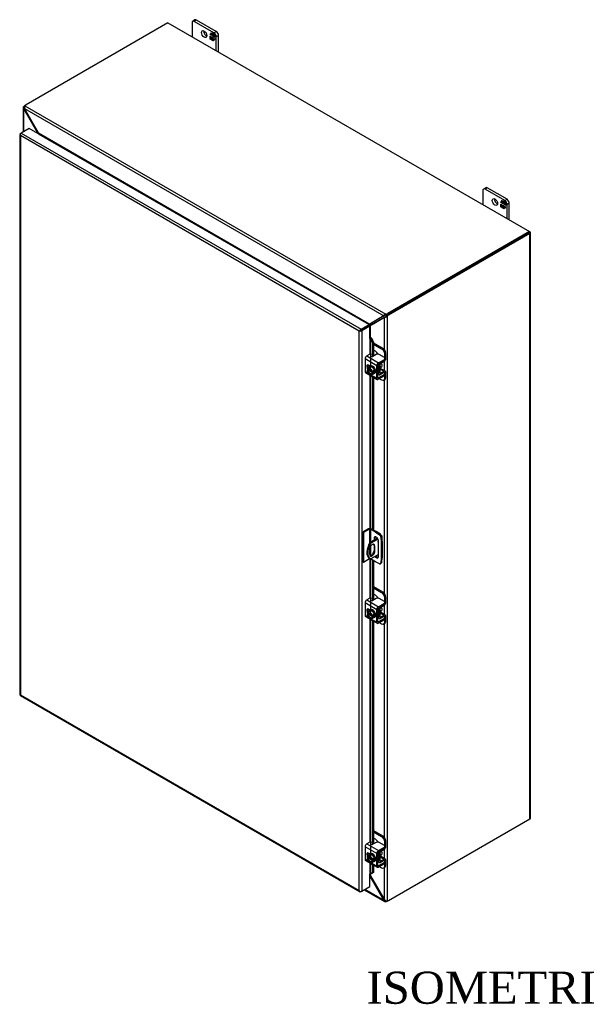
# Model space of a CAD drawing. Header units: inches. Extents: x 15 to 236, y 11 to 157.
# Tile 8 of 9: x 183 to 209, y 111 to 157. Entities that reach past the tile are written whole.
import ezdxf
from ezdxf.enums import TextEntityAlignment as Align

# ---------------------------------------------------------------- set-up
doc = ezdxf.new("R2010")
doc.units = ezdxf.units.IN
doc.header["$MEASUREMENT"] = 0
for name, color, linetype in [('COM40153-1', 7, 'CONTINUOUS'), ('COM40153-2', 7, 'CONTINUOUS'), ('COM42667', 7, 'CONTINUOUS'), ('COM42780', 7, 'CONTINUOUS'), ('COM48494', 7, 'CONTINUOUS'), ('COM48514', 7, 'CONTINUOUS'), ('COM71782-2', 7, 'CONTINUOUS'), ('DEFAULT', 7, 'CONTINUOUS'), ('FET07710', 7, 'CONTINUOUS'), ('SCC19011', 7, 'CONTINUOUS'), ('WAF25035', 7, 'CONTINUOUS')]:
    doc.layers.add(name, color=color, linetype=linetype)
doc.styles.add('SEACAD_TIMES_NEW_ROMAN', font='times.ttf')

msp = doc.modelspace()

# ---------------------------------------------------------------- linework, layer by layer
at = {"layer": 'COM40153-1', "color": 7}
for p, q in [((199.371, 133.17), (199.014, 132.964)), ((199.014, 132.964), (199.055, 132.941)), ((199.393, 133.136), (199.055, 132.941)), ((199.544, 133.309), (199.557, 133.301)), ((199.583, 133.021), (199.583, 133.266)), ((199, 132.66), (199, 132.423)), ((199.419, 132.416), (199.055, 132.206)), ((199.206, 132.826), (199.247, 132.803)), ((199.206, 132.826), (199.206, 132.589)), ((199.206, 132.589), (199.247, 132.566)), ((199.247, 132.566), (199.247, 132.803)), ((198.995, 132.239), (199.036, 132.216))]:
    msp.add_line(p, q, dxfattribs=at)
for centre, major_axis, start_param, end_param in [((199.295, 132.759), (0.3, 0.52), 1.508132, 3.141593), ((199.336, 132.735), (0.3, 0.52), 1.508132, 3.204257), ((199.124, 132.731), (-0.087, -0.151), 2.356194, 5.497787), ((199.083, 132.755), (-0.087, -0.151), 2.356194, 2.906426), ((199.424, 133.032), (-0.025, -0.0433), 4.139289, 6.283185), ((199.383, 133.055), (0.025, 0.0433), 4.093609, 5.210881), ((199.424, 133.032), (-0.025, -0.0433), 0, 0.63978), ((199.496, 133.266), (-0.0864, 0), 2.529725, 3.926991), ((199.124, 132.494), (0.087, 0.151), 2.356194, 5.497787), ((199.083, 132.518), (0.087, 0.151), 3.37676, 5.497787)]:
    msp.add_ellipse(centre, major_axis=major_axis, ratio=0.57735, start_param=start_param, end_param=end_param, dxfattribs=at)
at = {"layer": 'COM40153-2', "color": 7}
for p, q in [((198.956, 133.619), (198.678, 133.458)), ((198.678, 133.458), (198.678, 132.07)), ((198.719, 133.434), (198.678, 133.458)), ((198.997, 133.595), (198.719, 133.434)), ((198.719, 133.434), (198.719, 132.046)), ((198.997, 133.595), (198.997, 132.936)), ((199.038, 133.595), (199.038, 132.978)), ((199.273, 133.459), (199.038, 133.595)), ((199.313, 133.483), (199.079, 133.619)), ((199.273, 133.459), (199.313, 133.483)), ((199.273, 133.459), (199.462, 133.331)), ((199.502, 133.355), (199.313, 133.483)), ((199.462, 133.331), (199.502, 133.355)), ((199.207, 133.163), (199.247, 133.186)), ((199.207, 133.163), (199.207, 133.075)), ((199.247, 133.099), (199.247, 133.186)), ((199.419, 132.322), (199.419, 133.04)), ((199.567, 133.243), (199.526, 133.22)), ((199.526, 133.22), (199.542, 132.992)), ((199.542, 132.992), (199.583, 133.016)), ((199.542, 132.992), (199.542, 132.227)), ((199.583, 133.016), (199.567, 133.243)), ((199.583, 133.016), (199.583, 132.251)), ((199.038, 132.785), (199.038, 132.359)), ((198.719, 132.046), (198.678, 132.07)), ((198.997, 132.207), (198.719, 132.046)), ((198.997, 132.238), (198.997, 132.207)), ((199.038, 132.214), (199.038, 132.207)), ((199.273, 132.071), (199.038, 132.207)), ((199.462, 131.981), (199.273, 132.071)), ((199.505, 131.98), (199.546, 132.003)), ((199.542, 132.227), (199.526, 132.019)), ((199.526, 132.019), (199.567, 132.042)), ((199.542, 132.227), (199.583, 132.251)), ((199.567, 132.042), (199.583, 132.251))]:
    msp.add_line(p, q, dxfattribs=at)
for centre, major_axis, start_param, end_param in [((199.017, 133.583), (-0.0864, 0), 3.926991, 5.497787), ((199.017, 133.583), (-0.0288, 0), 3.926991, 5.497787), ((199.496, 133.277), (-0.05, 0.0866), 4.014257, 5.410521), ((199.313, 133.102), (0.075, -0.13), 0.785398, 3.926991), ((199.353, 133.125), (0.075, -0.13), 3.416574, 3.926991), ((199.455, 133.253), (0.05, -0.0866), 0.872665, 2.268928), ((199.017, 132.195), (0.0288, 0), 0.785398, 2.356194), ((199.313, 132.383), (-0.075, 0.13), 1.73559, 3.926991), ((199.353, 132.407), (-0.075, 0.13), 1.73559, 2.866611), ((199.455, 132.066), (-0.05, 0.0866), 2.443461, 3.839724), ((199.496, 132.09), (-0.05, 0.0866), 3.141593, 3.839724)]:
    msp.add_ellipse(centre, major_axis=major_axis, ratio=0.57735, start_param=start_param, end_param=end_param, dxfattribs=at)
at = {"layer": 'COM42667', "color": 7}
for p, q in [((199.013, 141.766), (198.868, 141.683)), ((198.868, 141.683), (199.417, 141.366)), ((199.301, 141.747), (199.155, 141.663)), ((199.69, 141.605), (199.443, 141.747)), ((199.336, 141.226), (198.787, 141.542)), ((198.787, 141.542), (198.787, 140.96)), ((199.018, 141.21), (198.942, 141.253)), ((199.336, 140.643), (199.336, 141.226)), ((199.39, 140.674), (199.39, 141.257)), ((199.417, 141.366), (199.69, 141.523)), ((199.417, 141.304), (199.69, 141.461)), ((199.69, 141.461), (199.69, 141.523)), ((199.719, 141.502), (199.719, 141.564)), ((198.787, 140.96), (198.991, 140.842)), ((198.811, 140.908), (199.36, 140.591)), ((199.03, 140.82), (199.336, 140.643)), ((199.69, 140.816), (199.417, 140.659)), ((199.69, 140.754), (199.417, 140.597)), ((199.677, 140.905), (199.69, 140.898)), ((199.69, 140.754), (199.69, 140.816)), ((199.719, 140.795), (199.719, 140.857)), ((199.417, 140.659), (199.39, 140.674)), ((199.336, 129.835), (198.787, 130.152)), ((198.787, 130.152), (198.787, 129.57)), ((199.013, 130.375), (198.868, 130.292)), ((198.868, 130.292), (199.417, 129.975)), ((199.301, 130.357), (199.155, 130.272)), ((199.417, 129.975), (199.69, 130.133)), ((199.69, 130.214), (199.443, 130.357)), ((199.69, 130.071), (199.69, 130.133)), ((199.719, 130.112), (199.719, 130.174)), ((199.018, 129.819), (198.942, 129.863)), ((199.336, 129.253), (199.336, 129.835)), ((199.39, 129.284), (199.39, 129.866)), ((199.417, 129.913), (199.69, 130.071)), ((198.787, 129.57), (198.991, 129.452)), ((198.811, 129.517), (199.36, 129.2)), ((199.03, 129.429), (199.336, 129.253)), ((199.417, 129.268), (199.39, 129.284)), ((199.69, 129.426), (199.417, 129.268)), ((199.69, 129.364), (199.417, 129.206)), ((199.677, 129.515), (199.69, 129.507)), ((199.69, 129.364), (199.69, 129.426)), ((199.719, 129.405), (199.719, 129.467)), ((199.336, 118.445), (198.787, 118.761)), ((198.787, 118.761), (198.787, 118.179)), ((199.013, 118.985), (198.868, 118.902)), ((198.868, 118.902), (199.417, 118.585)), ((199.301, 118.966), (199.155, 118.882)), ((199.417, 118.585), (199.69, 118.742)), ((199.417, 118.523), (199.69, 118.68)), ((199.69, 118.824), (199.443, 118.966)), ((199.69, 118.68), (199.69, 118.742)), ((199.719, 118.721), (199.719, 118.783)), ((198.787, 118.179), (198.991, 118.061)), ((199.018, 118.429), (198.942, 118.472)), ((199.336, 117.862), (199.336, 118.445)), ((199.39, 117.893), (199.39, 118.476)), ((198.811, 118.127), (199.36, 117.81)), ((199.03, 118.039), (199.336, 117.862)), ((199.417, 117.878), (199.39, 117.893)), ((199.69, 118.035), (199.417, 117.878)), ((199.69, 117.973), (199.417, 117.816)), ((199.677, 118.124), (199.69, 118.117)), ((199.69, 117.973), (199.69, 118.035)), ((199.719, 118.014), (199.719, 118.076))]:
    msp.add_line(p, q, dxfattribs=at)
for centre, major_axis, start_param, end_param in [((198.868, 141.589), (-0.0572, -0.0991), 3.926991, 5.497787), ((199.046, 141.746), (-0.048, 0), 3.141593, 5.497787), ((199.121, 141.682), (0.048, 0), 2.929457, 5.497787), ((199.372, 141.707), (0.1, 0), 0.785398, 2.356194), ((198.942, 141.162), (0.0562, -0.0973), 2.356194, 4.826451), ((198.996, 141.193), (0.0562, -0.0973), 3.6401, 4.826451), ((199.417, 141.272), (0.0572, 0.0991), 0.785398, 2.356194), ((199.417, 141.272), (0.0192, 0.0333), 0.785398, 2.356194), ((199.619, 141.564), (-0.1, 0), 2.356194, 3.926991), ((199.619, 141.502), (-0.1, 0), 2.356194, 3.141593), ((198.868, 141.007), (0.0572, 0.0991), 2.356194, 3.141593), ((199.619, 140.857), (-0.1, 0), 2.356194, 3.926991), ((199.619, 140.795), (-0.1, 0), 2.356194, 3.141593), ((199.417, 140.69), (0.0572, 0.0991), 2.356194, 3.926991), ((199.417, 140.69), (0.0192, 0.0333), 2.356194, 3.926991), ((198.868, 130.199), (-0.0572, -0.0991), 3.926991, 5.497787), ((199.046, 130.356), (-0.048, 0), 3.141593, 5.497787), ((199.121, 130.292), (0.048, 0), 2.929457, 5.497787), ((199.372, 130.316), (0.1, 0), 0.785398, 2.356194), ((199.619, 130.174), (-0.1, 0), 2.356194, 3.926991), ((198.942, 129.771), (0.0562, -0.0973), 2.356194, 4.826451), ((198.996, 129.802), (0.0562, -0.0973), 3.6401, 4.826451), ((199.417, 129.882), (0.0572, 0.0991), 0.785398, 2.356194), ((199.417, 129.882), (0.0192, 0.0333), 0.785398, 2.356194), ((199.619, 130.112), (-0.1, 0), 2.356194, 3.141593), ((198.868, 129.616), (0.0572, 0.0991), 2.356194, 3.141593), ((199.417, 129.3), (0.0572, 0.0991), 2.356194, 3.926991), ((199.417, 129.3), (0.0192, 0.0333), 2.356194, 3.926991), ((199.619, 129.467), (-0.1, 0), 2.356194, 3.926991), ((199.619, 129.405), (-0.1, 0), 2.356194, 3.141593), ((198.868, 118.808), (-0.0572, -0.0991), 3.926991, 5.497787), ((199.046, 118.965), (-0.048, 0), 3.141593, 5.497787), ((199.121, 118.901), (0.048, 0), 2.929457, 5.497787), ((199.372, 118.926), (0.1, 0), 0.785398, 2.356194), ((199.619, 118.783), (-0.1, 0), 2.356194, 3.926991), ((199.619, 118.721), (-0.1, 0), 2.356194, 3.141593), ((198.868, 118.226), (0.0572, 0.0991), 2.356194, 3.141593), ((198.942, 118.381), (0.0562, -0.0973), 2.356194, 4.826451), ((198.996, 118.412), (0.0562, -0.0973), 3.6401, 4.826451), ((199.417, 118.491), (0.0572, 0.0991), 0.785398, 2.356194), ((199.417, 118.491), (0.0192, 0.0333), 0.785398, 2.356194), ((199.417, 117.909), (0.0572, 0.0991), 2.356194, 3.926991), ((199.417, 117.909), (0.0192, 0.0333), 2.356194, 3.926991), ((199.619, 118.076), (-0.1, 0), 2.356194, 3.926991), ((199.619, 118.014), (-0.1, 0), 2.356194, 3.141593)]:
    msp.add_ellipse(centre, major_axis=major_axis, ratio=0.57735, start_param=start_param, end_param=end_param, dxfattribs=at)
at = {"layer": 'COM42780', "color": 7}
for p, q in [((199.185, 142.302), (199.617, 142.053)), ((199.185, 142.24), (199.563, 142.022)), ((199.28, 141.9), (199.185, 141.955)), ((199.563, 142.022), (199.617, 142.053)), ((199.758, 141.808), (199.704, 141.777)), ((199.704, 141.594), (199.704, 141.777)), ((199.758, 141.565), (199.758, 141.808)), ((199.393, 141.274), (199.435, 141.25)), ((199.435, 140.862), (199.435, 141.25)), ((199.488, 140.893), (199.488, 141.281)), ((199.515, 141.328), (199.679, 141.426)), ((199.39, 140.888), (199.435, 140.862)), ((199.39, 140.849), (199.458, 140.81)), ((199.488, 140.893), (199.515, 140.877)), ((199.492, 141.076), (199.679, 140.968)), ((199.734, 140.973), (199.507, 141.105)), ((199.678, 140.906), (199.514, 140.815)), ((199.679, 140.968), (199.515, 140.877)), ((199.677, 140.906), (199.704, 140.89)), ((199.704, 140.887), (199.704, 140.89)), ((199.704, 140.647), (199.704, 140.765)), ((199.758, 140.678), (199.758, 140.921)), ((199.463, 140.623), (199.563, 140.565)), ((199.663, 140.555), (199.717, 140.586)), ((199.704, 140.647), (199.758, 140.678)), ((199.185, 130.912), (199.617, 130.663)), ((199.185, 130.85), (199.563, 130.632)), ((199.563, 130.632), (199.617, 130.663)), ((199.28, 130.509), (199.185, 130.564)), ((199.758, 130.418), (199.704, 130.387)), ((199.704, 130.204), (199.704, 130.387)), ((199.758, 130.174), (199.758, 130.418)), ((199.393, 129.884), (199.435, 129.86)), ((199.435, 129.472), (199.435, 129.86)), ((199.488, 129.503), (199.488, 129.891)), ((199.492, 129.686), (199.679, 129.578)), ((199.734, 129.583), (199.507, 129.714)), ((199.515, 129.937), (199.679, 130.035)), ((199.39, 129.498), (199.435, 129.472)), ((199.39, 129.459), (199.458, 129.419)), ((199.463, 129.233), (199.563, 129.175)), ((199.488, 129.502), (199.515, 129.487)), ((199.678, 129.515), (199.514, 129.424)), ((199.679, 129.578), (199.515, 129.487)), ((199.677, 129.515), (199.704, 129.499)), ((199.704, 129.497), (199.704, 129.499)), ((199.704, 129.256), (199.704, 129.375)), ((199.704, 129.256), (199.758, 129.287)), ((199.758, 129.287), (199.758, 129.53)), ((199.663, 129.165), (199.717, 129.196)), ((199.185, 119.522), (199.617, 119.272)), ((199.185, 119.459), (199.563, 119.241)), ((199.28, 119.119), (199.185, 119.174)), ((199.563, 119.241), (199.617, 119.272)), ((199.515, 118.547), (199.679, 118.645)), ((199.758, 119.027), (199.704, 118.996)), ((199.704, 118.813), (199.704, 118.996)), ((199.758, 118.784), (199.758, 119.027)), ((199.393, 118.493), (199.435, 118.469)), ((199.435, 118.081), (199.435, 118.469)), ((199.488, 118.112), (199.488, 118.5)), ((199.492, 118.295), (199.679, 118.187)), ((199.734, 118.192), (199.507, 118.324)), ((199.679, 118.187), (199.515, 118.096)), ((199.39, 118.107), (199.435, 118.081)), ((199.39, 118.068), (199.458, 118.029)), ((199.463, 117.842), (199.563, 117.784)), ((199.488, 118.112), (199.515, 118.096)), ((199.678, 118.125), (199.514, 118.034)), ((199.663, 117.774), (199.717, 117.805)), ((199.677, 118.125), (199.704, 118.109)), ((199.704, 118.106), (199.704, 118.109)), ((199.704, 117.866), (199.704, 117.984)), ((199.704, 117.866), (199.758, 117.897)), ((199.758, 117.897), (199.758, 118.14))]:
    msp.add_line(p, q, dxfattribs=at)
for centre, major_axis, start_param, end_param in [((199.28, 141.737), (0.1, -0.173), 1.392108, 2.356194), ((199.563, 141.859), (0.1, -0.173), 0.785398, 2.356194), ((199.617, 141.89), (-0.1, 0.173), 3.926991, 5.497787), ((199.515, 141.297), (-0.0572, -0.0991), 4.744903, 5.497787), ((199.515, 141.297), (-0.0192, -0.0333), 3.944444, 5.497787), ((199.401, 141.2), (0.078, -0.135), 0.133398, 1.437398), ((199.677, 141.518), (-0.0572, -0.0991), 0.802851, 2.356194), ((199.515, 140.909), (0.0572, 0.0991), 2.356194, 3.909538), ((199.515, 140.909), (0.0192, 0.0333), 2.356194, 3.909538), ((199.677, 140.874), (-0.0192, -0.0333), 2.356194, 3.909538), ((199.677, 140.874), (-0.0572, -0.0991), 2.356194, 3.909538), ((199.563, 140.728), (-0.1, 0.173), 2.356194, 3.926991), ((199.617, 140.759), (-0.1, 0.173), 3.141593, 3.926991), ((199.563, 130.468), (0.1, -0.173), 0.785398, 2.356194), ((199.617, 130.499), (-0.1, 0.173), 3.926991, 5.497787), ((199.28, 130.346), (0.1, -0.173), 1.392108, 2.356194), ((199.677, 130.128), (-0.0572, -0.0991), 0.802851, 2.356194), ((199.515, 129.906), (-0.0572, -0.0991), 4.744903, 5.497787), ((199.515, 129.906), (-0.0192, -0.0333), 3.944444, 5.497787), ((199.401, 129.809), (0.078, -0.135), 0.133398, 1.437398), ((199.515, 129.518), (0.0572, 0.0991), 2.356194, 3.909538), ((199.515, 129.518), (0.0192, 0.0333), 2.356194, 3.909538), ((199.563, 129.338), (-0.1, 0.173), 2.356194, 3.926991), ((199.677, 129.484), (-0.0192, -0.0333), 2.356194, 3.909538), ((199.677, 129.484), (-0.0572, -0.0991), 2.356194, 3.909538), ((199.617, 129.369), (-0.1, 0.173), 3.141593, 3.926991), ((199.28, 118.956), (0.1, -0.173), 1.392108, 2.356194), ((199.563, 119.078), (0.1, -0.173), 0.785398, 2.356194), ((199.617, 119.109), (-0.1, 0.173), 3.926991, 5.497787), ((199.677, 118.737), (-0.0572, -0.0991), 0.802851, 2.356194), ((199.515, 118.516), (-0.0572, -0.0991), 4.744903, 5.497787), ((199.515, 118.516), (-0.0192, -0.0333), 3.944444, 5.497787), ((199.401, 118.419), (0.078, -0.135), 0.133398, 1.437398), ((199.677, 118.093), (-0.0572, -0.0991), 2.356194, 3.909538), ((199.515, 118.128), (0.0572, 0.0991), 2.356194, 3.909538), ((199.515, 118.128), (0.0192, 0.0333), 2.356194, 3.909538), ((199.563, 117.947), (-0.1, 0.173), 2.356194, 3.926991), ((199.677, 118.093), (-0.0192, -0.0333), 2.356194, 3.909538), ((199.617, 117.978), (-0.1, 0.173), 3.141593, 3.926991)]:
    msp.add_ellipse(centre, major_axis=major_axis, ratio=0.57735, start_param=start_param, end_param=end_param, dxfattribs=at)
at = {"layer": 'COM48494', "color": 7}
for p, q in [((182.825, 153.28), (182.825, 152.142)), ((182.883, 153.269), (182.827, 153.261)), ((182.891, 153.312), (182.85, 153.335)), ((182.89, 153.238), (182.85, 153.216)), ((182.85, 152.156), (182.85, 153.216)), ((183.506, 152.087), (182.85, 153.216)), ((182.917, 153.393), (182.958, 153.417)), ((182.917, 153.393), (182.923, 153.39)), ((183.506, 152.087), (183.539, 152.106)), ((183.506, 152.077), (183.506, 152.087)), ((206.446, 147.429), (199.847, 143.619)), ((206.487, 147.405), (199.888, 143.595)), ((206.487, 147.476), (206.467, 147.488)), ((206.487, 120.065), (206.487, 147.405)), ((206.512, 120.1), (206.512, 147.441)), ((199.699, 143.488), (199.043, 143.116)), ((199.084, 143.14), (199.726, 143.504)), ((199.723, 143.502), (199.699, 143.488)), ((199.699, 141.975), (199.699, 143.488)), ((199.74, 143.512), (199.754, 143.528)), ((199.754, 143.528), (199.741, 143.496)), ((199.78, 143.561), (199.821, 143.537)), ((199.821, 143.537), (199.821, 116.236)), ((199.847, 143.619), (199.888, 143.595)), ((198.991, 143.09), (198.981, 143.1)), ((199.043, 143.116), (199.084, 143.14)), ((199.043, 142.542), (199.043, 143.116)), ((199.699, 140.994), (199.699, 141.441)), ((199.699, 130.585), (199.699, 140.576)), ((199.699, 129.603), (199.699, 130.05)), ((199.699, 119.194), (199.699, 129.185)), ((199.888, 116.255), (206.487, 120.065)), ((199.699, 118.213), (199.699, 118.66)), ((199.699, 116.285), (199.699, 117.795)), ((199.043, 117.414), (199.043, 117.49)), ((199.043, 117.414), (199.699, 116.285))]:
    msp.add_line(p, q, dxfattribs=at)
for centre, radius, start, end in [((182.9, 153.279), 0.0746, 131.1998, 193.8127), ((182.932, 153.286), 0.107, 192.9737, 220.7862), ((182.948, 153.279), 0.0653, 150.132, 189.5302), ((199.69, 143.652), 0.164, 272.9287, 288.1405), ((199.686, 143.575), 0.0817, 296.9678, 317.8265), ((199.686, 143.7), 0.212, 285.2655, 309.7555), ((199.558, 143.716), 0.271, 316.3207, 325.1947), ((199.096, 142.957), 0.183, 93.7503, 128.6863), ((199.237, 142.935), 0.266, 136.8928, 149.1996), ((198.876, 117.339), 0.184, 24.1488, 38.9687), ((199.818, 116.388), 0.157, 220.6657, 240.7969), ((199.801, 116.35), 0.116, 239.1566, 280.1391)]:
    msp.add_arc(centre, radius, start, end, dxfattribs=at)
for centre, major_axis, start_param, end_param in [((182.917, 153.23), (0.1, 0.173), 0.785398, 1.276789), ((206.426, 147.441), (-0.0864, 0), 2.356194, 3.926991), ((199.847, 143.456), (0.1, 0.173), 0.785398, 1.276789), ((199.888, 143.432), (0.1, 0.173), 0.785398, 1.276789), ((199.023, 143.056), (-0.0864, 0), -1.068499, -1.002311), ((206.426, 120.1), (-0.0864, 0), 2.356194, 3.141593), ((199.888, 116.418), (-0.1, -0.173), 0.294007, 0.785398)]:
    msp.add_ellipse(centre, major_axis=major_axis, ratio=0.57735, start_param=start_param, end_param=end_param, dxfattribs=at)
at = {"layer": 'COM48514', "color": 7}
for p, q in [((189.578, 157.239), (182.958, 153.417)), ((189.578, 157.239), (206.467, 147.488)), ((182.89, 153.238), (199.66, 143.556)), ((183.539, 152.106), (182.89, 153.238)), ((182.908, 153.369), (199.764, 143.637)), ((183.539, 152.106), (199.01, 143.174)), ((183.56, 152.046), (183.561, 152.046)), ((183.561, 152.046), (198.948, 143.163)), ((183.562, 152.064), (183.566, 152.051)), ((206.467, 147.488), (199.847, 143.666)), ((206.467, 147.441), (199.847, 143.619)), ((206.467, 147.441), (206.467, 147.488)), ((199.66, 143.556), (199.01, 143.174)), ((199.687, 143.571), (199.051, 143.197)), ((199.684, 143.57), (199.66, 143.556)), ((199.722, 143.583), (199.688, 143.589)), ((199.722, 143.583), (199.7, 143.579)), ((199.764, 143.59), (199.764, 143.637)), ((199.847, 143.619), (199.847, 143.666)), ((198.948, 143.163), (198.947, 143.162)), ((198.953, 143.167), (198.956, 143.157)), ((199.01, 143.174), (199.051, 143.197)), ((199.014, 117.397), (199.043, 117.414)), ((199.014, 117.387), (199.66, 116.263)), ((198.752, 116.757), (199.703, 116.209)), ((199.66, 116.263), (198.778, 116.772)), ((199.699, 116.285), (199.66, 116.263)), ((199.722, 116.265), (199.688, 116.219)), ((199.764, 116.25), (199.764, 116.203))]:
    msp.add_line(p, q, dxfattribs=at)
for centre, radius, start, end in [((182.995, 153.295), 0.114, 139.6209, 181.0834), ((183.038, 153.29), 0.157, 179.2031, 199.3343), ((183.386, 151.996), 0.189, 16.8241, 35.5773), ((199.797, 143.467), 0.164, 131.8595, 147.0713), ((199.729, 143.501), 0.0817, 102.1735, 123.0323), ((199.838, 143.437), 0.214, 110.3668, 134.6121), ((198.945, 143.468), 0.301, 271.5345, 282.3731), ((198.898, 143.299), 0.183, 296.2029, 326.2497), ((198.96, 117.39), 0.0949, 48.6447, 60.2642), ((199.76, 116.298), 0.107, 199.1298, 227.1103), ((199.74, 116.274), 0.075, 226.3552, 288.6324), ((199.764, 116.315), 0.0651, 230.4297, 269.9081)]:
    msp.add_arc(centre, radius, start, end, dxfattribs=at)
for centre, major_axis, start_param, end_param in [((183.099, 153.335), (-0.2, 0), 5.497787, 5.989178), ((183.561, 152.07), (-0.0144, -0.0249), 0.785398, 1.068499), ((199.706, 143.748), (0.2, 0), 5.006396, 5.497787), ((199.706, 143.7), (0.2, 0), 5.006396, 5.497787), ((198.948, 143.186), (-0.0144, -0.0249), 0.785398, 1.068499), ((199.706, 116.313), (0.2, 0), 5.006396, 5.347275)]:
    msp.add_ellipse(centre, major_axis=major_axis, ratio=0.57735, start_param=start_param, end_param=end_param, dxfattribs=at)
msp.add_open_spline([(199.764, 143.59), (199.762, 143.59), (199.76, 143.59), (199.757, 143.589), (199.753, 143.589), (199.749, 143.588), (199.746, 143.588), (199.742, 143.587), (199.737, 143.586), (199.732, 143.585), (199.727, 143.584), (199.724, 143.584), (199.722, 143.583)], degree=3, knots=[0, 0, 0, 0, 0.078044, 0.157022, 0.236947, 0.317833, 0.399688, 0.482519, 0.608583, 0.736857, 0.867336, 1, 1, 1, 1], dxfattribs=at)
at = {"layer": 'COM71782-2', "color": 7}
for p, q in [((183.11, 152.306), (182.737, 152.091)), ((198.974, 143.147), (183.11, 152.306)), ((182.671, 152.032), (182.671, 125.864)), ((182.679, 152.01), (182.679, 152.01)), ((182.696, 152.067), (182.737, 152.091)), ((198.519, 142.838), (182.696, 151.973)), ((182.696, 151.973), (182.696, 125.853)), ((182.737, 152.091), (198.601, 142.932)), ((198.601, 142.932), (198.974, 143.147)), ((198.601, 142.885), (198.974, 143.1)), ((198.974, 143.1), (198.601, 142.885)), ((199.014, 143.076), (198.642, 142.861)), ((198.974, 143.147), (198.974, 143.1)), ((199.014, 143.076), (198.974, 143.1)), ((199.014, 142.505), (199.014, 143.076)), ((198.56, 142.861), (198.519, 142.838)), ((198.519, 116.717), (198.519, 142.838)), ((198.543, 142.851), (198.601, 142.885)), ((198.543, 142.851), (198.601, 142.885)), ((198.642, 142.861), (198.642, 116.693)), ((199.037, 142.51), (199.042, 142.543)), ((199.014, 142.505), (199.014, 141.767)), ((199.058, 142.479), (199.106, 142.498)), ((199.058, 142.479), (199.138, 142.301)), ((199.058, 141.229), (199.058, 142.479)), ((199.106, 142.498), (199.185, 142.32)), ((199.185, 142.32), (199.138, 142.301)), ((199.138, 142.301), (199.138, 141.656)), ((199.185, 142.32), (199.185, 141.68)), ((199.014, 141.212), (199.014, 141.208)), ((199.014, 140.79), (199.014, 133.633)), ((199.058, 133.627), (199.058, 140.765)), ((199.138, 140.719), (199.138, 133.584)), ((199.185, 140.692), (199.185, 133.557)), ((199.014, 132.212), (199.014, 130.376)), ((199.058, 129.839), (199.058, 132.195)), ((199.138, 132.149), (199.138, 130.266)), ((199.185, 132.122), (199.185, 130.29)), ((199.014, 129.821), (199.014, 129.817)), ((199.014, 129.4), (199.014, 118.986)), ((199.058, 118.448), (199.058, 129.374)), ((199.138, 129.329), (199.138, 118.875)), ((199.185, 129.301), (199.185, 118.899)), ((182.694, 125.825), (198.558, 116.666)), ((182.696, 125.853), (198.519, 116.717)), ((199.014, 118.431), (199.014, 118.427)), ((199.014, 118.009), (199.014, 117.48)), ((199.058, 117.501), (199.058, 117.984)), ((199.138, 117.938), (199.138, 117.549)), ((199.185, 117.911), (199.185, 117.568)), ((199.014, 116.909), (199.014, 117.48)), ((199.138, 117.549), (199.058, 117.501)), ((199.058, 117.501), (199.106, 117.52)), ((199.185, 117.568), (199.106, 117.52)), ((199.185, 117.568), (199.138, 117.549)), ((198.642, 116.693), (199.014, 116.909)), ((198.543, 116.684), (198.543, 116.684)), ((198.642, 116.693), (198.601, 116.67))]:
    msp.add_line(p, q, dxfattribs=at)
for centre, radius, start, end in [((199, 142.415), 0.135, 38.3968, 71.6578), ((198.975, 142.443), 0.0911, 23.2734, 46.5882), ((199.256, 117.221), 0.343, 125.2045, 129.639), ((199.094, 117.44), 0.0704, 117.4412, 127.5015)]:
    msp.add_arc(centre, radius, start, end, dxfattribs=at)
for centre, major_axis, ratio, start_param, end_param in [((182.757, 152.032), (0.0864, 0), 0.57735, 2.356194, 3.587154), ((182.737, 152.02), (0.0432, 0.0748), 0.57735, 0.785398, 2.016358), ((182.757, 152.009), (-0.061, 0.106), 0.577982, 1.231508, 1.571345), ((182.757, 152.009), (-0.061, 0.106), 0.577982, 1.230411, 1.570248), ((198.58, 142.873), (-0.0863, -0.0499), 0.000948, -1.124689, -0.784852), ((198.58, 142.873), (-0.0864, -0.0498), 0.000948, 0.784852, 1.124689), ((198.601, 142.861), (0.0432, 0.0748), 0.57735, 0.785398, 2.016358), ((198.58, 142.896), (0.0864, 0), 0.57735, 4.266828, 5.497787), ((198.58, 142.873), (0.0288, 0.0166), 0.000948, 0.785944, 2.356741), ((198.58, 142.873), (0.0288, 0.0166), 0.000948, 3.926445, 5.497241), ((199.035, 142.493), (0.0864, 0), 0.57735, 1.48353, 1.808737), ((199.035, 142.493), (0.0288, 0), 0.57735, 1.48353, 2.356194), ((182.757, 125.864), (0.0864, 0), 0.57735, 3.141593, 3.587154), ((182.757, 125.888), (-0.0864, -0.0498), 0.000948, 0.445015, 0.784852), ((182.757, 125.888), (-0.0863, -0.0499), 0.000948, -0.784852, -0.445015), ((182.737, 125.9), (0.0432, 0.0748), 0.57735, 2.696031, 3.141593), ((199.035, 117.468), (-0.0288, 0), 0.57735, 4.625123, 5.497787), ((198.58, 116.752), (0.061, -0.106), 0.577982, 4.712938, 5.052774), ((198.58, 116.752), (0.061, -0.106), 0.577982, 4.71184, 5.051677), ((198.58, 116.729), (0.0864, 0), 0.57735, 4.266828, 5.497787), ((198.601, 116.74), (0.0432, 0.0748), 0.57735, 2.696031, 3.926991)]:
    msp.add_ellipse(centre, major_axis=major_axis, ratio=ratio, start_param=start_param, end_param=end_param, dxfattribs=at)
at = {"layer": 'FET07710', "color": 7}
for p, q in [((190.709, 157.245), (190.709, 156.585)), ((190.846, 157.375), (190.74, 157.314)), ((190.921, 157.367), (190.815, 157.306)), ((191.734, 156.775), (190.815, 157.306)), ((191.84, 156.836), (190.921, 157.367)), ((191.734, 156.775), (191.84, 156.836)), ((191.552, 156.681), (191.621, 156.78)), ((191.563, 156.688), (191.552, 156.681)), ((191.588, 156.66), (191.552, 156.681)), ((191.552, 156.479), (191.552, 156.618)), ((191.552, 156.618), (191.588, 156.597)), ((191.563, 156.486), (191.552, 156.479)), ((191.613, 156.444), (191.552, 156.479)), ((191.563, 156.688), (191.588, 156.724)), ((191.588, 156.673), (191.563, 156.688)), ((191.563, 156.486), (191.563, 156.611)), ((191.62, 156.453), (191.563, 156.486)), ((191.6, 156.736), (191.588, 156.73)), ((191.644, 156.697), (191.588, 156.73)), ((191.588, 156.73), (191.588, 156.66)), ((191.588, 156.597), (191.588, 156.528)), ((191.588, 156.528), (191.644, 156.495)), ((191.595, 156.733), (191.626, 156.777)), ((191.655, 156.704), (191.6, 156.736)), ((191.639, 156.48), (191.613, 156.444)), ((191.621, 156.78), (191.683, 156.744)), ((191.65, 156.486), (191.639, 156.48)), ((191.639, 156.429), (191.639, 156.48)), ((191.65, 156.436), (191.639, 156.429)), ((191.7, 156.393), (191.639, 156.429)), ((191.655, 156.704), (191.644, 156.697)), ((191.644, 156.628), (191.644, 156.697)), ((191.655, 156.635), (191.644, 156.628)), ((191.678, 156.609), (191.644, 156.628)), ((191.644, 156.495), (191.644, 156.565)), ((191.644, 156.565), (191.678, 156.545)), ((191.655, 156.502), (191.644, 156.495)), ((191.65, 156.436), (191.65, 156.486)), ((191.707, 156.403), (191.65, 156.436)), ((191.655, 156.635), (191.655, 156.704)), ((191.678, 156.622), (191.655, 156.635)), ((191.655, 156.502), (191.655, 156.558)), ((191.689, 156.684), (191.678, 156.678)), ((191.733, 156.646), (191.678, 156.678)), ((191.678, 156.678), (191.678, 156.609)), ((191.678, 156.545), (191.678, 156.476)), ((191.678, 156.476), (191.733, 156.444)), ((191.683, 156.744), (191.683, 156.694)), ((191.683, 156.694), (191.708, 156.73)), ((191.694, 156.7), (191.683, 156.694)), ((191.744, 156.652), (191.689, 156.684)), ((191.694, 156.7), (191.713, 156.727)), ((191.77, 156.492), (191.7, 156.393)), ((191.708, 156.73), (191.77, 156.694)), ((191.744, 156.652), (191.733, 156.646)), ((191.733, 156.577), (191.733, 156.646)), ((191.744, 156.583), (191.733, 156.577)), ((191.77, 156.556), (191.733, 156.577)), ((191.733, 156.444), (191.733, 156.513)), ((191.733, 156.513), (191.77, 156.492)), ((191.738, 156.446), (191.733, 156.444)), ((191.744, 156.583), (191.744, 156.652)), ((191.77, 156.569), (191.744, 156.583)), ((191.744, 156.456), (191.744, 156.507)), ((191.77, 156.694), (191.77, 156.556)), ((191.946, 156.653), (191.84, 156.592)), ((191.84, 155.932), (191.84, 156.592)), ((191.946, 155.871), (191.946, 156.653)), ((204.422, 149.536), (204.316, 149.475)), ((204.497, 149.529), (204.391, 149.468)), ((205.311, 148.937), (204.391, 149.468)), ((205.417, 148.998), (204.497, 149.529)), ((204.285, 149.406), (204.285, 148.747)), ((205.311, 148.937), (205.417, 148.998)), ((205.128, 148.843), (205.197, 148.942)), ((205.139, 148.85), (205.128, 148.843)), ((205.165, 148.822), (205.128, 148.843)), ((205.128, 148.641), (205.128, 148.779)), ((205.128, 148.779), (205.165, 148.758)), ((205.139, 148.647), (205.128, 148.641)), ((205.19, 148.605), (205.128, 148.641)), ((205.139, 148.85), (205.165, 148.885)), ((205.165, 148.835), (205.139, 148.85)), ((205.139, 148.647), (205.139, 148.773)), ((205.196, 148.615), (205.139, 148.647)), ((205.176, 148.898), (205.165, 148.891)), ((205.22, 148.859), (205.165, 148.891)), ((205.165, 148.891), (205.165, 148.822)), ((205.165, 148.758), (205.165, 148.689)), ((205.165, 148.689), (205.22, 148.657)), ((205.171, 148.895), (205.202, 148.939)), ((205.232, 148.866), (205.176, 148.898)), ((205.215, 148.641), (205.19, 148.605)), ((205.197, 148.942), (205.259, 148.906)), ((205.226, 148.648), (205.215, 148.641)), ((205.215, 148.591), (205.215, 148.641)), ((205.226, 148.597), (205.215, 148.591)), ((205.277, 148.555), (205.215, 148.591)), ((205.232, 148.866), (205.22, 148.859)), ((205.22, 148.79), (205.22, 148.859)), ((205.232, 148.796), (205.22, 148.79)), ((205.254, 148.77), (205.22, 148.79)), ((205.22, 148.657), (205.22, 148.726)), ((205.22, 148.726), (205.254, 148.707)), ((205.232, 148.664), (205.22, 148.657)), ((205.226, 148.597), (205.226, 148.648)), ((205.283, 148.564), (205.226, 148.597)), ((205.232, 148.796), (205.232, 148.866)), ((205.254, 148.783), (205.232, 148.796)), ((205.232, 148.664), (205.232, 148.72)), ((205.265, 148.846), (205.254, 148.84)), ((205.31, 148.807), (205.254, 148.84)), ((205.254, 148.84), (205.254, 148.77)), ((205.254, 148.707), (205.254, 148.638)), ((205.254, 148.638), (205.31, 148.605)), ((205.259, 148.906), (205.259, 148.855)), ((205.259, 148.855), (205.285, 148.891)), ((205.27, 148.862), (205.259, 148.855)), ((205.321, 148.814), (205.265, 148.846)), ((205.27, 148.862), (205.289, 148.889)), ((205.346, 148.654), (205.277, 148.555)), ((205.285, 148.891), (205.346, 148.856)), ((205.321, 148.814), (205.31, 148.807)), ((205.31, 148.738), (205.31, 148.807)), ((205.321, 148.745), (205.31, 148.738)), ((205.346, 148.717), (205.31, 148.738)), ((205.31, 148.605), (205.31, 148.675)), ((205.31, 148.675), (205.346, 148.654)), ((205.314, 148.608), (205.31, 148.605)), ((205.321, 148.745), (205.321, 148.814)), ((205.346, 148.73), (205.321, 148.745)), ((205.321, 148.618), (205.321, 148.668)), ((205.346, 148.856), (205.346, 148.717)), ((205.523, 148.814), (205.417, 148.753)), ((205.417, 148.094), (205.417, 148.753)), ((205.523, 148.033), (205.523, 148.814))]:
    msp.add_line(p, q, dxfattribs=at)
for centre, major_axis, start_param, end_param in [((190.815, 157.184), (0.075, -0.13), 2.356194, 3.926991), ((190.921, 157.245), (0.075, -0.13), 2.356194, 3.141593), ((191.38, 156.775), (-0.088, 0.152), 0.649107, 2.492486), ((191.84, 156.714), (-0.075, 0.13), 3.926991, 5.497787), ((191.734, 156.653), (0.075, -0.13), 0.785398, 2.356194), ((204.391, 149.345), (0.075, -0.13), 2.356194, 3.926991), ((204.497, 149.406), (0.075, -0.13), 2.356194, 3.141593), ((204.957, 148.937), (-0.088, 0.152), 0.649107, 2.492486), ((205.417, 148.876), (-0.075, 0.13), 3.926991, 5.497787), ((205.311, 148.815), (0.075, -0.13), 0.785398, 2.356194)]:
    msp.add_ellipse(centre, major_axis=major_axis, ratio=0.57735, start_param=start_param, end_param=end_param, dxfattribs=at)
for centre in [(191.275, 156.714), (204.851, 148.876)]:
    msp.add_ellipse(centre, major_axis=(-0.088, 0.152), ratio=0.57735, dxfattribs=at)
at = {"layer": 'SCC19011', "color": 7}
for p, q in [((198.889, 141.116), (198.991, 141.175)), ((199.113, 141.191), (198.991, 141.175)), ((199.011, 141.132), (199.113, 141.191)), ((199.235, 141.035), (199.113, 141.191)), ((199.51, 141.15), (199.576, 141.188)), ((199.011, 141.132), (198.889, 141.116)), ((198.889, 141.116), (198.889, 141.067)), ((198.901, 141.06), (198.889, 141.067)), ((198.943, 141.054), (198.889, 141.023)), ((198.889, 141.023), (198.889, 140.974)), ((198.889, 141.023), (198.901, 141.016)), ((198.889, 140.974), (199.011, 140.817)), ((198.929, 141.07), (198.912, 141.06)), ((198.912, 141.016), (198.929, 141.026)), ((199.114, 140.963), (198.929, 141.07)), ((198.929, 141.026), (199.137, 140.905)), ((198.943, 141.062), (198.943, 141.054)), ((198.943, 141.054), (199.117, 140.953)), ((199.132, 140.976), (199.011, 141.132)), ((199.011, 140.817), (199.132, 140.833)), ((199.132, 140.927), (199.121, 140.933)), ((199.137, 140.905), (199.121, 140.895)), ((199.121, 140.889), (199.132, 140.882)), ((199.132, 140.976), (199.235, 141.035)), ((199.132, 140.927), (199.132, 140.976)), ((199.186, 140.958), (199.132, 140.927)), ((199.186, 140.913), (199.132, 140.882)), ((199.132, 140.833), (199.235, 140.892)), ((199.132, 140.833), (199.132, 140.882)), ((199.147, 140.935), (199.186, 140.913)), ((199.186, 140.913), (199.186, 140.958)), ((199.235, 140.892), (199.235, 141.035)), ((198.889, 129.725), (198.991, 129.785)), ((199.011, 129.742), (198.889, 129.725)), ((198.889, 129.725), (198.889, 129.677)), ((198.901, 129.67), (198.889, 129.677)), ((198.943, 129.663), (198.889, 129.632)), ((198.929, 129.68), (198.912, 129.67)), ((199.114, 129.573), (198.929, 129.68)), ((198.943, 129.672), (198.943, 129.663)), ((198.943, 129.663), (199.117, 129.563)), ((199.113, 129.801), (198.991, 129.785)), ((199.011, 129.742), (199.113, 129.801)), ((199.132, 129.585), (199.011, 129.742)), ((199.235, 129.644), (199.113, 129.801)), ((199.51, 129.76), (199.576, 129.798)), ((198.889, 129.632), (198.889, 129.583)), ((198.889, 129.632), (198.901, 129.625)), ((198.889, 129.583), (199.011, 129.427)), ((198.912, 129.625), (198.929, 129.635)), ((198.929, 129.635), (199.137, 129.515)), ((199.011, 129.427), (199.132, 129.443)), ((199.132, 129.536), (199.121, 129.543)), ((199.137, 129.515), (199.121, 129.505)), ((199.121, 129.498), (199.132, 129.492)), ((199.132, 129.585), (199.235, 129.644)), ((199.132, 129.536), (199.132, 129.585)), ((199.186, 129.567), (199.132, 129.536)), ((199.186, 129.523), (199.132, 129.492)), ((199.132, 129.443), (199.235, 129.502)), ((199.132, 129.443), (199.132, 129.492)), ((199.147, 129.545), (199.186, 129.523)), ((199.186, 129.523), (199.186, 129.567)), ((199.235, 129.502), (199.235, 129.644)), ((198.889, 118.335), (198.991, 118.394)), ((199.011, 118.351), (198.889, 118.335)), ((198.889, 118.335), (198.889, 118.286)), ((198.901, 118.279), (198.889, 118.286)), ((198.943, 118.273), (198.889, 118.242)), ((198.889, 118.242), (198.889, 118.193)), ((198.889, 118.242), (198.901, 118.235)), ((198.889, 118.193), (199.011, 118.036)), ((198.929, 118.289), (198.912, 118.279)), ((198.912, 118.235), (198.929, 118.245)), ((199.114, 118.182), (198.929, 118.289)), ((198.929, 118.245), (199.137, 118.124)), ((198.943, 118.281), (198.943, 118.273)), ((198.943, 118.273), (199.117, 118.172)), ((199.113, 118.41), (198.991, 118.394)), ((199.011, 118.351), (199.113, 118.41)), ((199.132, 118.195), (199.011, 118.351)), ((199.235, 118.254), (199.113, 118.41)), ((199.132, 118.195), (199.235, 118.254)), ((199.132, 118.146), (199.132, 118.195)), ((199.186, 118.177), (199.132, 118.146)), ((199.186, 118.132), (199.186, 118.177)), ((199.235, 118.111), (199.235, 118.254)), ((199.51, 118.369), (199.576, 118.407)), ((199.011, 118.036), (199.132, 118.052)), ((199.132, 118.146), (199.121, 118.152)), ((199.137, 118.124), (199.121, 118.115)), ((199.121, 118.108), (199.132, 118.101)), ((199.186, 118.132), (199.132, 118.101)), ((199.132, 118.052), (199.235, 118.111)), ((199.132, 118.052), (199.132, 118.101)), ((199.147, 118.155), (199.186, 118.132))]:
    msp.add_line(p, q, dxfattribs=at)
for centre, start, end in [((198.906, 141.072), 242.8525, 296.623), ((198.906, 141.027), 242.8527, 296.6228), ((198.906, 129.681), 242.8525, 296.623), ((198.906, 129.637), 242.8527, 296.6228), ((198.906, 118.291), 242.8525, 296.623), ((198.906, 118.246), 242.8527, 296.6228)]:
    msp.add_arc(centre, 0.0126, start, end, dxfattribs=at)
for centre, major_axis, start_param, end_param in [((199.527, 141.273), (0.0488, -0.0845), 0, 2.159159), ((199.011, 140.975), (0.079, -0.137), 0.958412, 3.753977), ((199.011, 140.975), (-0.079, 0.137), 0.958412, 3.753977), ((199.016, 140.978), (0.075, -0.13), 3.141593, 3.744649), ((199.016, 140.978), (-0.075, 0.13), 0.96774, 3.141593), ((199.033, 140.988), (0.075, -0.13), 3.254972, 3.744649), ((199.033, 140.988), (-0.075, 0.13), 0.96774, 3.028213), ((199.011, 129.584), (0.079, -0.137), 0.958412, 3.753977), ((199.016, 129.587), (0.075, -0.13), 3.141593, 3.744649), ((199.033, 129.597), (0.075, -0.13), 3.254972, 3.744649), ((199.527, 129.882), (0.0488, -0.0845), 0, 2.159159), ((199.011, 129.584), (-0.079, 0.137), 0.958412, 3.753977), ((199.016, 129.587), (-0.075, 0.13), 0.96774, 3.141593), ((199.033, 129.597), (-0.075, 0.13), 0.96774, 3.028213), ((199.011, 118.194), (0.079, -0.137), 0.958412, 3.753977), ((199.011, 118.194), (-0.079, 0.137), 0.958412, 3.753977), ((199.016, 118.197), (0.075, -0.13), 3.141593, 3.744649), ((199.016, 118.197), (-0.075, 0.13), 0.96774, 3.141593), ((199.033, 118.207), (0.075, -0.13), 3.254972, 3.744649), ((199.033, 118.207), (-0.075, 0.13), 0.96774, 3.028213), ((199.527, 118.492), (0.0488, -0.0845), 0, 2.159159)]:
    msp.add_ellipse(centre, major_axis=major_axis, ratio=0.57735, start_param=start_param, end_param=end_param, dxfattribs=at)
for points in [[(199.121, 140.895), (199.119, 140.895), (199.118, 140.893), (199.118, 140.891), (199.119, 140.89), (199.121, 140.889)], [(199.121, 129.505), (199.119, 129.504), (199.118, 129.503), (199.118, 129.5), (199.119, 129.499), (199.121, 129.498)], [(199.121, 118.115), (199.119, 118.114), (199.118, 118.112), (199.118, 118.11), (199.119, 118.109), (199.121, 118.108)]]:
    msp.add_open_spline(points, degree=3, knots=[0, 0, 0, 0, 0.5, 0.5, 1, 1, 1, 1], dxfattribs=at)
at = {"layer": 'WAF25035', "color": 7}
for p, q in [((199.038, 141.222), (199.013, 141.207)), ((199.213, 140.861), (199.238, 140.875)), ((199.038, 129.831), (199.013, 129.816)), ((199.213, 129.47), (199.238, 129.485)), ((199.038, 118.441), (199.013, 118.426)), ((199.213, 118.08), (199.238, 118.094))]:
    msp.add_line(p, q, dxfattribs=at)
for centre, start_param, end_param in [((199.113, 141.034), 0, 0.412589), ((199.113, 141.034), 2.729004, 6.283185), ((199.138, 141.048), 3.141593, 6.283185), ((199.113, 129.643), 0, 0.412589), ((199.113, 129.643), 2.729004, 6.283185), ((199.138, 129.658), 3.141593, 6.283185), ((199.113, 118.253), 0, 0.412589), ((199.113, 118.253), 2.729004, 6.283185), ((199.138, 118.268), 3.141593, 6.283185)]:
    msp.add_ellipse(centre, major_axis=(-0.1, 0.173), ratio=0.57735, start_param=start_param, end_param=end_param, dxfattribs=at)

# ---------------------------------------------------------------- texts
at = {"layer": 'DEFAULT', "color": 7, "style": 'SEACAD_TIMES_NEW_ROMAN'}
msp.add_text('ISOMETRIC VIEWS', height=1.5, dxfattribs=at).set_placement((198.861, 112.935), align=Align.TOP_LEFT)

doc.saveas('drawing.dxf')
